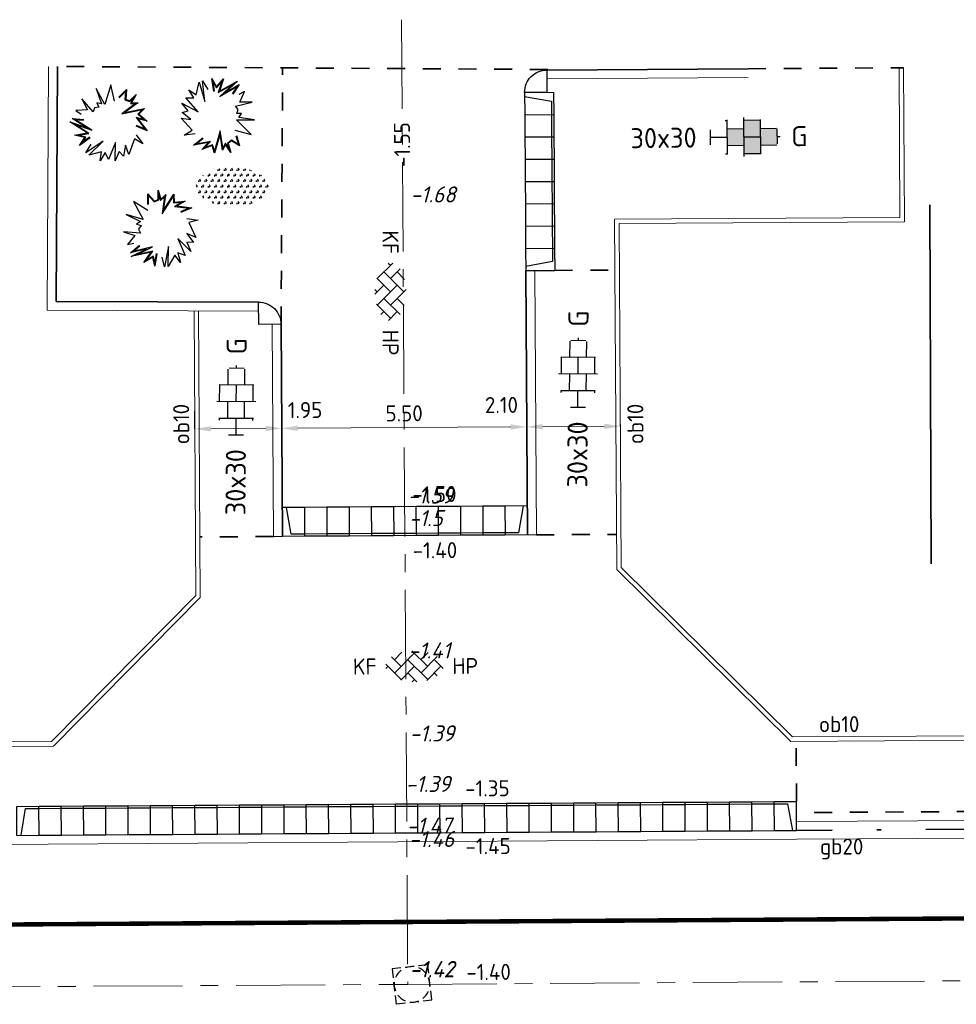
# Model space of a CAD drawing. Header units: metres. Extents: x 97990 to 98409, y 436026 to 436301.
# Tile 37 of 55: x 98219 to 98240, y 436278 to 436300. Entities that reach past the tile are written whole.
import ezdxf
from ezdxf.enums import TextEntityAlignment as Align

# ---------------------------------------------------------------- set-up
doc = ezdxf.new("R2010")
doc.units = ezdxf.units.M
for name, pattern in [('AM-AS-SO', [16, 10, -2, 2, -2]), ('VH-GELEIDEBAND-SO', [6, 2, -2, 0, -2]), ('VW-11_STREEP', [2, 1, -1]), ('ZZ-HIDDEN-SO', [4, 2, -2])]:
    doc.linetypes.add(name, pattern=pattern)
for name, color, linetype, lineweight in [('B-WE-VH-NAP-T18-200', 252, 'Continuous', 18), ('N-WA-GK-BESCHOEIING_HOUT-G', 130, 'GK-BESCHOEIING-SO', 35), ('N-WE-AM-AS_WEG-G', 10, 'AM-AS-SO', 18), ('N-WE-GR-BEPLANTING-S-200', 90, 'Continuous', 25), ('N-WE-GR-HEESTER-S', 90, 'Continuous', 25), ('N-WE-RI-OVERIG_RIOOLPUT-OPHOOGTEBRENGEN-S-200', 1, 'Continuous', 25), ('N-WE-VH-FUNDERING_ZANDCEMENTSTABILISATIE-G', 7, 'ZZ-HIDDEN-SO', 35), ('N-WE-VH-KANTOPSLUITING-T18-200', 1, 'Continuous', 18), ('N-WE-VH-KANTOPSLUITING_ACHTERKANTBAND-G', 1, 'Continuous', 18), ('N-WE-VH-KANTOPSLUITING_ELEMENT_HOEKBLOK-S', 40, 'Continuous', 25), ('N-WE-VH-KANTOPSLUITING_ELEMENT_INRIT-S', 40, 'Continuous', 25), ('N-WE-VH-KANTOPSLUITING_GELEIDEBAND-G', 20, 'VH-GELEIDEBAND-SO', 35), ('N-WE-VH-KANTOPSLUITING_OPSLUITBAND_100X200-G', 1, 'Continuous', 18), ('N-WE-VH-KANTOPSLUITING_TROTTOIRBAND_180X200-G', 2, 'Continuous', 35), ('N-WE-VH-KANTVERHARDING_ROLLAAG-G', 60, 'Continuous', 18), ('N-WE-VH-M-200', 7, 'Continuous', 18), ('N-WE-VH-MATERIAALGRENS-G', 7, 'ZZ-HIDDEN-SO', 35), ('N-WE-VH-NAP-T18-200', 4, 'Continuous', 18), ('N-WE-VH-OPENVERHARDING_BETONSTRAATSTEEN-S-200', 90, 'Continuous', 25), ('N-WE-VH-OPENVERHARDING_TEGEL-S-250', 90, 'Continuous', 25), ('N-WE-VW-MARKERING_LANGS_STREEP_11_010-G', 7, 'VW-11_STREEP', 13)]:
    doc.layers.add(name, color=color, linetype=linetype, lineweight=lineweight)
doc.styles.add('NLCS-ISO', font='NLCS-ISO.ttf')
doc.styles.add('NLCS-ISO-M200-T18', font='NLCS-ISO.ttf', dxfattribs={"height": 0.36})
doc.styles.add('NLCS-ISO-M200-T18_CURSIEF', font='NLCS-ISO.ttf', dxfattribs={"oblique": 15, "height": 0.36})
doc.linetypes.add('GK-BESCHOEIING-SO', pattern='A,18,-3,[1,NLCS.SHX,S=0.6,R=0,X=0,Y=0],-3', length=24)
doc.dimstyles.new('NLCS-M200-T18-PIJL_L2_H0', dxfattribs={"dimscale": 0.2, "dimtxt": 2.5, "dimasz": 1.8, "dimexe": 2, "dimexo": 2, "dimgap": 0.7, "dimtad": 1, "dimzin": 0, "dimdsep": 46, "dimtxsty": 'NLCS-ISO-M200-T18', "dimcen": 0, "dimdle": 2, "dimclrd": 256, "dimclre": 256, "dimclrt": 1, "dimadec": 0, "dimazin": 0, "dimtfac": 1, "dimtdec": 3, "dimtofl": 0, "dimtmove": 0, "dimatfit": 3, "dimfxl": 2, "dimfxlon": 1, "dimtfillclr": 256, "dimtolj": 1, "dimtzin": 0, "dimlwd": -1, "dimlwe": -1, "dimarcsym": 0})

# ---------------------------------------------------------------- blocks, each defined once
blk = doc.blocks.new('N-SVH-INRITELEMENT_180 200_200X650X500_MIDDEN')
for p, q in [((0, 0), (0, 0.6500000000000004)), ((0, 0.6500000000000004), (0.5, 0.6500000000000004)), ((0, 0.6000000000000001), (0.5, 0.6000000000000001)), ((0.5, 0), (0.5, 0.6500000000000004)), ((0, 0), (0.5, 0))]:
    blk.add_line(p, q)
blk = doc.blocks.new('N-SVH-INRITELEMENT_180 200_200X650X500_RECHTS')
for p, q in [((0, 0), (0, 0.65)), ((0, 0.65), (0.5, 0.65)), ((0, 0.6), (0.3, 0.6)), ((0.3, 0.6000000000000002), (0.405263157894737, 0)), ((0.5, 0), (0.5, 0.65)), ((0, 0), (0.5, 0))]:
    blk.add_line(p, q)
blk = doc.blocks.new('N-SVH-INRITELEMENT_180 200_200X650X500_LINKS')
for p, q in [((0, 0), (0, 0.6499999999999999)), ((0, 0.6499999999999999), (0.5, 0.6499999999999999)), ((0.09473684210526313, 0), (0.2, 0.6)), ((0.2, 0.6), (0.5, 0.6)), ((0.5, 0), (0.5, 0.6499999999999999)), ((0, 0), (0.5, 0))]:
    blk.add_line(p, q)
blk = doc.blocks.new('SVH-KANTOPSLUITING_HOEKBLOK_180 200_R50')
at = {"flags": 128}
blk.add_lwpolyline([(0, 0), (0.5, 5.820766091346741e-11), (0.5, -0.5, -0.4142135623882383)], format="xyb", close=True, dxfattribs=at)
blk = doc.blocks.new('SVH-BSS_KEIFORMAAT_KEPER_KL-SO')
for p, q in [((-2.227386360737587, 0.7424621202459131), (-1.387291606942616, 1.582556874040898)), ((-2.227386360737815, -0.7424621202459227), (-2.461364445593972e-13, 1.484924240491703)), ((-0.2594888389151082, 1.744413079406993), (1.484924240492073, -2.322309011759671e-13)), ((0.742462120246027, 0.7424621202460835), (1.540824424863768, 1.540824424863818)), ((-3.217335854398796, 0.2474873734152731), (-1.484924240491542, -1.484924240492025)), ((-3.217335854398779, -0.2474873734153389), (-2.969848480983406, 3.774758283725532e-14)), ((-2.561802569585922, 1.07687832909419), (-1.484924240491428, -2.748912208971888e-13)), ((-1.540824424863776, -1.540824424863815), (2.086109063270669e-13, 2.082778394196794e-13)), ((-0.7424621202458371, 0.7424621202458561), (1.484924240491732, -1.48492424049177)), ((0.7424621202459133, -0.7424621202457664), (2.561802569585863, 1.07687832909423)), ((1.387291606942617, -1.582556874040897), (2.969848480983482, 9.325873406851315e-15)), ((2.227386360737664, 0.7424621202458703), (3.217335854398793, -0.2474873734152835)), ((-0.7424621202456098, -0.7424621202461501), (0.2594888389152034, -1.744413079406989)), ((2.227386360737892, -0.7424621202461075), (2.561802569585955, -1.076878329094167)), ((-0.259488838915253, -1.744413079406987), (9.492406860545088e-14, -1.484924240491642))]:
    blk.add_line(p, q)
at = {"style": 'NLCS-ISO'}
blk.add_attdef('FORMAAT', text='', height=1.8, dxfattribs=at).set_placement((-4.25, 3.445092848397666e-16), align=Align.MIDDLE_RIGHT)
blk.add_attdef('KLEUR', text='', height=1.8, dxfattribs=at).set_placement((4.25, 0), align=Align.MIDDLE_LEFT)
at = {"style": 'NLCS-ISO', "flags": 1}
blk.add_attdef('FUNCTIE', text='', height=1.8, dxfattribs=at).set_placement((-7.804418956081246e-16, -2.75), align=Align.TOP_CENTER)
blk = doc.blocks.new('SVH-TEGEL_300X300_DIK_HALFST_KL-SO')
h = blk.add_hatch(color=254)
h.dxf.hatch_style = 1
h.paths.add_polyline_path([(1.110223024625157e-15, 0.7500000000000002), (-1.499999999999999, 0.7500000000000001), (-1.499999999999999, -0.75), (1.221245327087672e-15, -0.7500000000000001)])
h.paths.add_polyline_path([(1.500000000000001, 1.5), (1.221245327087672e-15, 1.5), (1.221245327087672e-15, 0), (1.500000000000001, 0)])
h.paths.add_polyline_path([(1.500000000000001, 0), (1.221245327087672e-15, 0), (1.221245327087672e-15, -0.7500000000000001), (1.221245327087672e-15, -1.5), (1.500000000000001, -1.5)])
h.paths.add_polyline_path([(3.000000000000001, 0.6651924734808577), (2.921574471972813, 0.7500000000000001), (1.500000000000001, 0.75), (1.500000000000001, 0), (1.500000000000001, -0.7500000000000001), (2.921574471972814, -0.7500000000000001), (3.000000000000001, -0.6651924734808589)])
for p, q in [((-1.674005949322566, 1.5), (-1.499999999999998, 1.5)), ((-1.499999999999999, -1.552460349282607), (-1.499999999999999, 1.552460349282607)), ((1.110223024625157e-15, -1.75), (1.110223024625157e-15, 1.75)), ((2.220446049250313e-15, 1.5), (1.500000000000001, 1.5)), ((1.500000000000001, -1.552460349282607), (1.500000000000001, 1.552460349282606)), ((-2.999999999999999, -0.6730769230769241), (-2.999999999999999, 0.6730769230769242)), ((-2.999999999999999, 0), (-1.499999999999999, 0)), ((-1.499999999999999, 0.7500000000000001), (1.110223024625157e-15, 0.7500000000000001)), ((0, 0), (1.500000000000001, 0)), ((1.500000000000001, 0.7500000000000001), (2.936400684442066, 0.7500000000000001)), ((3, -0.6730769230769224), (3, 0.6730769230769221)), ((3, 0), (3.25, 0)), ((-1.5, -0.7500000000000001), (0, -0.7500000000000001)), ((1.499999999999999, -0.7500000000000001), (2.936400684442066, -0.7500000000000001)), ((-1.674005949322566, -1.5), (-1.499999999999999, -1.5)), ((1.110223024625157e-15, -1.5), (1.500000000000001, -1.5))]:
    blk.add_line(p, q)
at = {"style": 'NLCS-ISO'}
blk.add_attdef('FORMAAT', text='', height=1.8, dxfattribs=at).set_placement((-4.25, 3.214697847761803e-16), align=Align.MIDDLE_RIGHT)
blk.add_attdef('KLEUR', text='', height=1.8, dxfattribs=at).set_placement((4.25, -4.133182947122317e-16), align=Align.MIDDLE_LEFT)
at = {"style": 'NLCS-ISO', "flags": 1}
blk.add_attdef('FUNCTIE', text='', height=1.8, dxfattribs=at).set_placement((-4.890083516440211e-16, -2.75), align=Align.TOP_CENTER)
blk = doc.blocks.new('SVH-TEGEL_300X300_DUN_HALFST_KL-SO')
for p, q in [((-1.674005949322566, 1.5), (-1.499999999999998, 1.5)), ((-1.499999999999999, -1.552460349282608), (-1.499999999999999, 1.552460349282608)), ((1.110223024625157e-15, -1.75), (1.110223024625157e-15, 1.75)), ((2.220446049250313e-15, 1.5), (1.500000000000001, 1.5)), ((1.500000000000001, -1.552460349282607), (1.500000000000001, 1.552460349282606)), ((-2.999999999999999, -0.6730769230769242), (-2.999999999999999, 0.6730769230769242)), ((-2.999999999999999, 0), (-1.499999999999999, 0)), ((-1.499999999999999, 0.7500000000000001), (1.110223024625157e-15, 0.7500000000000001)), ((0, 0), (1.500000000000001, 0)), ((1.500000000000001, 0.7500000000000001), (2.936400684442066, 0.7500000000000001)), ((3, -0.6730769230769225), (3, 0.6730769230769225)), ((3, 0), (3.25, 0)), ((-1.5, -0.7500000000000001), (0, -0.7500000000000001)), ((1.499999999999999, -0.7500000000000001), (2.936400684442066, -0.7500000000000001)), ((-1.674005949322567, -1.5), (-1.499999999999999, -1.5)), ((1.110223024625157e-15, -1.5), (1.500000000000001, -1.5))]:
    blk.add_line(p, q)
at = {"style": 'NLCS-ISO'}
blk.add_attdef('FORMAAT', text='', height=1.8, dxfattribs=at).set_placement((-4.25, 3.214697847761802e-16), align=Align.MIDDLE_RIGHT)
blk.add_attdef('KLEUR', text='', height=1.8, dxfattribs=at).set_placement((4.25, -4.133182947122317e-16), align=Align.MIDDLE_LEFT)
at = {"style": 'NLCS-ISO', "flags": 1}
blk.add_attdef('FUNCTIE', text='', height=1.8, dxfattribs=at).set_placement((-4.89008351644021e-16, -2.75), align=Align.TOP_CENTER)
blk = doc.blocks.new('SGR-HEESTER_06')
at = {"flags": 128}
for points in [[(-0.2472573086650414, 0.5341386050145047), (-0.2472573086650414, 0.776141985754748), (-0.1044639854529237, 0.6148073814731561), (-0.1044639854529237, 0.6148073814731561), (-0.01754959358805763, 0.6520368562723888), (-0.01754959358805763, 0.856810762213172), (0.04453750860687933, 0.6520368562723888), (0.150076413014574, 0.757527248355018), (0.1314519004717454, 0.6520368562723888), (0.09420287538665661, 0.3914187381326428), (0.3363323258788, 0.7699380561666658), (0.3425404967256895, 0.5899857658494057), (0.5846699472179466, 0.6086005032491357), (0.3984140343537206, 0.5031130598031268), (0.7398796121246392, 0.4596767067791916), (0.4915419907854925, 0.3603931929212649)], [(-0.2319376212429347, 0.5341386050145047), (-0.2319376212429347, 0.7357183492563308), (-0.1086026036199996, 0.5963686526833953), (-0.002229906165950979, 0.6419330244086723), (-0.002229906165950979, 0.7534854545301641), (0.03729225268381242, 0.6231345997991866), (0.1265426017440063, 0.7123439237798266), (0.1163218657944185, 0.6544530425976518), (0.06904243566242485, 0.3236557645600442), (0.322718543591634, 0.7202258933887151), (0.3277809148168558, 0.5734861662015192), (0.5173105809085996, 0.5880570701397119), (0.3507627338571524, 0.4937314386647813), (0.6792688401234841, 0.4519436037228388), (0.4858549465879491, 0.3746181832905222)], [(-0.2472573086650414, 0.4038295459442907), (-0.5700983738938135, 0.6023965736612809), (-0.3528016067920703, 0.1990556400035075), (-0.7377243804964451, 0.3107499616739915), (-0.4148887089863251, 0.1556192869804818), (-0.5018031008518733, 0.09356819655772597), (-0.4024669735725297, 0.06254265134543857), (-0.4583459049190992, -0.01812612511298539), (-0.4148887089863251, -0.1049988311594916), (-0.7998060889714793, -0.08017721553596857), (-0.5390521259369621, -0.1608459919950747), (-0.7066835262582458, -0.3594130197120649), (-0.5638902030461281, -0.3345914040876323)], [(0.6281271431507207, 0.2238772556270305), (0.8764647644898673, 0.1866477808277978), (0.6715843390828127, 0.1308006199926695), (0.8267940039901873, -0.2042823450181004), (0.6281271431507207, -0.1112027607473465), (0.7709204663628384, -0.3159766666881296), (0.6281271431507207, -0.3097697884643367), (0.7150415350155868, -0.5207476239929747), (0.4232467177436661, -0.2291039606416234), (0.5908781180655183, -0.607620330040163), (0.4232467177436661, -0.5517761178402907), (0.4791256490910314, -0.7627510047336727), (0.3549568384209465, -0.6014164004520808), (0.2059553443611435, -0.8558305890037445), (0.2121635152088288, -0.4028493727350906), (0.1252437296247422, -0.8620345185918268), (0.06937019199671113, -0.6448527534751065)], [(-0.04859044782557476, -0.5641839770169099), (-0.09204764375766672, -0.849626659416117), (-0.1355102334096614, -0.6448527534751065), (-0.3403852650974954, -0.7689578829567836), (-0.1727592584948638, -0.5331584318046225), (-0.6259719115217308, -0.6324419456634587), (-0.2720953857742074, -0.4586965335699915), (-0.6383882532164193, -0.5455692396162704), (-0.439721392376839, -0.3780277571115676)], [(-0.0637356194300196, -0.5618782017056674), (-0.0945297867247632, -0.764145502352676), (-0.1250019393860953, -0.6205760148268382), (-0.2850105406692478, -0.7175028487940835), (-0.1372907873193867, -0.5097055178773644), (-0.5055299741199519, -0.590374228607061), (-0.1428207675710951, -0.4122921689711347), (-0.5793531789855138, -0.5158234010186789), (-0.4298450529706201, -0.3897388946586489)]]:
    blk.add_lwpolyline(points, dxfattribs=at)
blk = doc.blocks.new('*D225')
at = {"layer": 'Defpoints', "color": 0, "ltscale": 0.2, "transparency": 16777216}
for p in [(98225.03801944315, 436293.1479967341), (98230.53791014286, 436293.1826708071), (98230.55263939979, 436290.8463631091)]:
    blk.add_point(p, dxfattribs=at)
at = {"layer": 'N-WE-VH-M-200', "ltscale": 0.2, "transparency": 16777216}
for p, q in [((98225.05022694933, 436291.2116810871), (98225.05527045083, 436290.4116969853)), ((98230.55011764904, 436291.2463551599), (98230.55516115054, 436290.4463710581)), ((98225.41274154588, 436290.8139586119), (98230.19264655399, 436290.8440935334))]:
    blk.add_line(p, q, dxfattribs=at)
for points in [[(98225.41236328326, 436290.8739574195), (98225.4131198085, 436290.7539598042), (98225.05274870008, 436290.8116890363)], [(98230.19226829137, 436290.904092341), (98230.1930248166, 436290.7840947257), (98230.55263939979, 436290.8463631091)]]:
    blk.add_solid(points, dxfattribs=at)
at = {"layer": 'N-WE-VH-M-200', "color": 1, "ltscale": 0.2, "transparency": 16777216, "insert": (98227.80067664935, 436291.1490197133), "char_height": 0.36, "attachment_point": 5, "rotation": 0.3612165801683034, "style": 'NLCS-ISO-M200-T18'}
blk.add_mtext('\\A1;5.50', dxfattribs=at)
blk = doc.blocks.new('*D226')
at = {"layer": 'Defpoints', "color": 0, "ltscale": 0.2, "transparency": 16777216}
for p in [(98232.63048757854, 436294.3666339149), (98230.53791014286, 436293.1826708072), (98232.65259766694, 436290.8596023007)]:
    blk.add_point(p, dxfattribs=at)
at = {"layer": 'N-WE-VH-M-200', "ltscale": 0.2, "transparency": 16777216}
for p, q in [((98232.65007591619, 436291.2595943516), (98232.65511941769, 436290.4596102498)), ((98230.55011764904, 436291.2463551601), (98230.55516115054, 436290.4463710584)), ((98230.9126322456, 436290.848632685), (98232.29260482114, 436290.8573327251))]:
    blk.add_line(p, q, dxfattribs=at)
for points in [[(98230.91225398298, 436290.9086314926), (98230.91301050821, 436290.7886338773), (98230.55263939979, 436290.8463631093)], [(98232.29222655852, 436290.9173315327), (98232.29298308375, 436290.7973339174), (98232.65259766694, 436290.8596023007)]]:
    blk.add_solid(points, dxfattribs=at)
at = {"layer": 'N-WE-VH-M-200', "color": 1, "ltscale": 0.2, "transparency": 16777216, "insert": (98229.98489031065, 436291.3368763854), "char_height": 0.36, "attachment_point": 5, "rotation": 0.3612165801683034, "style": 'NLCS-ISO-M200-T18'}
blk.add_mtext('\\A1;2.10', dxfattribs=at)
blk = doc.blocks.new('*D227')
at = {"layer": 'Defpoints', "color": 0, "ltscale": 0.2, "transparency": 16777216}
for p in [(98223.08607447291, 436293.4503548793), (98225.03801944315, 436293.1479967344), (98225.05274870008, 436290.8116890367)]:
    blk.add_point(p, dxfattribs=at)
at = {"layer": 'N-WE-VH-M-200', "ltscale": 0.2, "transparency": 16777216}
for p, q in [((98223.10026570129, 436291.1993875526), (98223.10530920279, 436290.3994034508)), ((98225.05022694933, 436291.2116810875), (98225.05527045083, 436290.4116969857)), ((98223.46278029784, 436290.8016650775), (98224.69275585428, 436290.809419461))]:
    blk.add_line(p, q, dxfattribs=at)
for points in [[(98223.46240203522, 436290.8616638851), (98223.46315856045, 436290.7416662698), (98223.10278745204, 436290.7993955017)], [(98224.69237759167, 436290.8694182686), (98224.6931341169, 436290.7494206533), (98225.05274870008, 436290.8116890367)]]:
    blk.add_solid(points, dxfattribs=at)
at = {"layer": 'N-WE-VH-M-200', "color": 1, "ltscale": 0.2, "transparency": 16777216, "insert": (98225.57728479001, 436291.2238002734), "char_height": 0.36, "attachment_point": 5, "rotation": 0.3612165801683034, "style": 'NLCS-ISO-M200-T18'}
blk.add_mtext('\\A1;1.95', dxfattribs=at)
blk = doc.blocks.new('SGR-BEPLANTING_SOORT_01_KL-SO')
h = blk.add_hatch()
h.set_pattern_fill('AGR-BEPLANTING_SOORT_01', color=256, scale=0.1, pattern_type=2)
h.set_pattern_definition([(59.99999999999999, (0, 0), (-0.2886752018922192, 0.4999998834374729), [0.144338, -0.4330130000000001]), (120, (0, 0), (-0.5773502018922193, -1.165625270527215e-07), [0.144338, -0.433013]), (270, (0, 0), (0.288675, -0.5000000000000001), [0.125, -0.875])])
edge = h.paths.add_edge_path()
edge.add_ellipse((0, 0), major_axis=(3.25, -8.51819583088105e-16), ratio=0.5384615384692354, start_angle=0, end_angle=359.9999999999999)
at = {"style": 'NLCS-ISO'}
blk.add_attdef('TYPE', text='', height=1.8, dxfattribs=at).set_placement((4.25, -1.446759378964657e-15), align=Align.MIDDLE_LEFT)
blk = doc.blocks.new('SRI-PUT_OPHOOGTEBRENGEN-SO')
for p, q in [((-0.5, 2), (0.5, 2)), ((-2, -0.4999999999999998), (-2, 0.5)), ((2, -0.4999999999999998), (2, 0.5000000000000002)), ((-0.5, -2), (0.5, -2))]:
    blk.add_line(p, q)
for points in [[(-1, 2), (-2, 2), (-2, 0.9999999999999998)], [(1, 2), (2, 2), (2, 0.9999999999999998)], [(-1, -2), (-2, -2), (-2, -0.9999999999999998)], [(1, -2), (2, -2), (2, -0.9999999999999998)]]:
    blk.add_lwpolyline(points)
for start, end in [(120, 150), (75.52248781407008, 104.4775121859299), (30, 59.99999999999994), (165.5224878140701, 194.4775121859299), (345.5224878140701, 14.47751218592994), (209.9999999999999, 239.9999999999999), (300.0000000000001, 330.0000000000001), (255.52248781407, 284.4775121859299)]:
    blk.add_arc((0, 0), 2, start, end)

msp = doc.modelspace()

# ---------------------------------------------------------------- linework, layer by layer
at = {"layer": 'N-WA-GK-BESCHOEIING_HOUT-G', "ltscale": 0.1}
msp.add_lwpolyline([(98239.602, 436295.833), (98239.63, 436287.771)], dxfattribs=at)
at = {"layer": 'N-WE-AM-AS_WEG-G', "ltscale": 0.2}
for p, q in [((98227.74496679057, 436299.9859039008), (98227.88148239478, 436278.3322347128)), ((98227.88148239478, 436278.3322347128), (98266.61118101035, 436278.5764061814)), ((98198.43147812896, 436278.1465670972), (98227.88148239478, 436278.3322347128))]:
    msp.add_line(p, q, dxfattribs=at)
at = {"layer": 'N-WE-VH-FUNDERING_ZANDCEMENTSTABILISATIE-G', "ltscale": 0.2}
msp.add_line((98255.00450349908, 436282.303403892), (98236.6073528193, 436282.1873224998), dxfattribs=at)
at = {"layer": 'N-WE-VH-KANTOPSLUITING_ACHTERKANTBAND-G', "ltscale": 0.5}
for p, q in [((98219.78785273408, 436293.4628671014), (98219.82173929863, 436298.938750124)), ((98239.00708324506, 436298.9069246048), (98239.02888149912, 436295.4493551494)), ((98235.522, 436298.6849489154), (98231.00341055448, 436298.6564614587)), ((98239.02888149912, 436295.4493551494), (98232.62391613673, 436295.4089750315)), ((98232.62391613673, 436295.4089750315), (98232.67260483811, 436287.6861287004)), ((98230.73052533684, 436294.3546555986), (98230.76792656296, 436288.4221925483)), ((98219.78785273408, 436293.4628671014), (98224.53916745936, 436293.4448423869)), ((98223.08607447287, 436293.4503548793), (98223.12637750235, 436287.0576170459)), ((98224.8380234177, 436293.1467358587), (98224.86804381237, 436288.3849967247)), ((98225.06803983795, 436288.3862576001), (98224.86804381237, 436288.3849967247)), ((98230.56793053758, 436288.4209316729), (98230.76792656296, 436288.4221925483)), ((98232.6726048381, 436287.6861287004), (98236.52017168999, 436283.8866057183)), ((98223.12637750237, 436287.0576170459), (98219.89118020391, 436283.7811540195)), ((98236.52017168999, 436283.8866057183), (98304.55421243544, 436284.3157274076)), ((98219.8911802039, 436283.7811540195), (98005.00621327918, 436282.4271907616)), ((98255.00576542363, 436282.1034078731), (98236.60861474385, 436281.987326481))]:
    msp.add_line(p, q, dxfattribs=at)
at = {"layer": 'N-WE-VH-KANTOPSLUITING_GELEIDEBAND-G', "ltscale": 0.5}
msp.add_line((98256.00700630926, 436281.9096197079), (98236.60987561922, 436281.7873304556), dxfattribs=at)
at = {"layer": 'N-WE-VH-KANTOPSLUITING_OPSLUITBAND_100X200-G', "ltscale": 0.5}
for p, q in [((98238.9070852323, 436298.9062941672), (98238.92825304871, 436295.5487227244)), ((98238.92825304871, 436295.5487227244), (98232.52328768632, 436295.5083426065)), ((98232.52328768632, 436295.5083426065), (98232.57286795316, 436287.6440790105)), ((98223.18607885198, 436293.4499755), (98223.22663663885, 436287.0168288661)), ((98232.57286795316, 436287.6440790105), (98236.47938171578, 436283.7863451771)), ((98223.22663663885, 436287.0168288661), (98219.93323294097, 436283.6814170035)), ((98236.47938171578, 436283.7863451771), (98304.55484287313, 436284.2157293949)), ((98219.93323294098, 436283.6814170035), (98004.96950198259, 436282.3269574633))]:
    msp.add_line(p, q, dxfattribs=at)
at = {"layer": 'N-WE-VH-KANTOPSLUITING_TROTTOIRBAND_180X200-G', "ltscale": 0.5}
for p, q in [((98219.98908951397, 436293.6621051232), (98220.02173531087, 436298.9374868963)), ((98235.52169839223, 436298.8849509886), (98231.00214967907, 436298.8564574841)), ((98230.53052931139, 436294.3533947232), (98230.56793053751, 436288.4209316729)), ((98219.98908951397, 436293.6621051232), (98224.53992617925, 436293.6448409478)), ((98225.03801944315, 436293.1479967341), (98225.06803983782, 436288.3862576))]:
    msp.add_line(p, q, dxfattribs=at)
at = {"layer": 'N-WE-VH-KANTVERHARDING_ROLLAAG-G', "ltscale": 0.5}
for p, q in [((98236.6111364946, 436281.5873344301), (98211.58004981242, 436281.4287409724)), ((98256.00826718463, 436281.7096236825), (98236.6111364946, 436281.5873344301))]:
    msp.add_line(p, q, dxfattribs=at)
at = {"layer": 'N-WE-VH-MATERIAALGRENS-G', "ltscale": 0.2}
for p, q in [((98231.02299999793, 436298.868), (98219.82173929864, 436298.938750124)), ((98235.52169839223, 436298.8849509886), (98239.00708324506, 436298.9069246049)), ((98231.18051639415, 436294.3574925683), (98232.53048956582, 436294.3660034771)), ((98224.86804381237, 436288.3849967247), (98223.21807660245, 436288.3745945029)), ((98230.76792656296, 436288.4221925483), (98232.56789079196, 436288.4335404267)), ((98236.60577777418, 436282.4373175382), (98236.59722271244, 436283.78709207))]:
    msp.add_line(p, q, dxfattribs=at)
msp.add_lwpolyline([(98225.03801944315, 436293.1479967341), (98225.07438581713, 436298.9055730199)], dxfattribs=at)
at = {"layer": 'N-WE-VW-MARKERING_LANGS_STREEP_11_010-G', "const_width": 0.1}
msp.add_lwpolyline([(98255.01982178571, 436279.9033562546), (98211.59146060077, 436279.6295620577)], dxfattribs=at)

# ---------------------------------------------------------------- block references
at = {"layer": 'N-WE-GR-BEPLANTING-S-200', "xscale": 0.25, "yscale": 0.25, "zscale": 0.25}
msp.add_blockref('SGR-BEPLANTING_SOORT_01_KL-SO', (98223.94818283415, 436296.2303649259), dxfattribs=at)
at = {"layer": 'N-WE-GR-HEESTER-S'}
for p, rotation in [((98221.18808277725, 436297.6946450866), 314.5684722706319), ((98223.64695121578, 436297.8229382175), 196.8328182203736)]:
    msp.add_blockref('SGR-HEESTER_06', p, dxfattribs=dict(at, rotation=rotation))
msp.add_blockref('SGR-HEESTER_06', (98222.29988174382, 436295.3008230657), dxfattribs=at)
at = {"layer": 'N-WE-RI-OVERIG_RIOOLPUT-OPHOOGTEBRENGEN-S-200', "xscale": 0.2, "yscale": 0.2, "zscale": 0.2, "rotation": 7.385579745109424}
msp.add_blockref('SRI-PUT_OPHOOGTEBRENGEN-SO', (98227.97728975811, 436278.3321951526), dxfattribs=at)
at = {"layer": 'N-WE-VH-KANTOPSLUITING_ELEMENT_HOEKBLOK-S'}
for p, rotation in [((98231.00214967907, 436298.8564574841), 270.3612165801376), ((98225.03801944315, 436293.1479967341), 180.361216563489)]:
    msp.add_blockref('SVH-KANTOPSLUITING_HOEKBLOK_180 200_R50', p, dxfattribs=dict(at, rotation=rotation))
at = {"layer": 'N-WE-VH-KANTOPSLUITING_ELEMENT_INRIT-S'}
for name, p, rotation in [('N-SVH-INRITELEMENT_180 200_200X650X500_LINKS', (98230.5053118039, 436298.353315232), 270.361216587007), ('N-SVH-INRITELEMENT_180 200_200X650X500_MIDDEN', (98230.50846399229, 436297.8533251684), 270.361216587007), ('N-SVH-INRITELEMENT_180 200_200X650X500_MIDDEN', (98230.51161618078, 436297.3533351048), 270.361216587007), ('N-SVH-INRITELEMENT_180 200_200X650X500_MIDDEN', (98230.51476836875, 436296.8533450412), 270.361216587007), ('N-SVH-INRITELEMENT_180 200_200X650X500_MIDDEN', (98230.51792055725, 436296.3533549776), 270.361216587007), ('N-SVH-INRITELEMENT_180 200_200X650X500_MIDDEN', (98230.52107274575, 436295.853364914), 270.361216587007), ('N-SVH-INRITELEMENT_180 200_200X650X500_MIDDEN', (98230.52422493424, 436295.3533748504), 270.361216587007), ('N-SVH-INRITELEMENT_180 200_200X650X500_RECHTS', (98230.52737712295, 436294.8533847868), 270.361216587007), ('N-SVH-INRITELEMENT_180 200_200X650X500_RECHTS', (98225.56393205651, 436289.0393968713), 180.361216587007), ('N-SVH-INRITELEMENT_180 200_200X650X500_MIDDEN', (98226.06392212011, 436289.0425490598), 180.361216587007), ('N-SVH-INRITELEMENT_180 200_200X650X500_MIDDEN', (98226.56391218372, 436289.0457012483), 180.361216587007), ('N-SVH-INRITELEMENT_180 200_200X650X500_MIDDEN', (98227.06390224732, 436289.0488534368), 180.361216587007), ('N-SVH-INRITELEMENT_180 200_200X650X500_MIDDEN', (98227.56389231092, 436289.0520056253), 180.361216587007), ('N-SVH-INRITELEMENT_180 200_200X650X500_MIDDEN', (98228.06388237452, 436289.0551578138), 180.361216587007), ('N-SVH-INRITELEMENT_180 200_200X650X500_MIDDEN', (98228.56387243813, 436289.0583100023), 180.361216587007), ('N-SVH-INRITELEMENT_180 200_200X650X500_MIDDEN', (98229.06386250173, 436289.0614621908), 180.361216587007), ('N-SVH-INRITELEMENT_180 200_200X650X500_MIDDEN', (98229.56385256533, 436289.0646143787), 180.361216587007), ('N-SVH-INRITELEMENT_180 200_200X650X500_MIDDEN', (98230.06384262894, 436289.0677665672), 180.361216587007), ('N-SVH-INRITELEMENT_180 200_200X650X500_LINKS', (98230.56383269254, 436289.0709187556), 180.361216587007), ('N-SVH-INRITELEMENT_180 200_200X650X500_MIDDEN', (98231.6099749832, 436281.7558085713), 0.3612165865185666), ('N-SVH-INRITELEMENT_180 200_200X650X500_MIDDEN', (98232.10996504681, 436281.7589607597), 0.3612165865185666), ('N-SVH-INRITELEMENT_180 200_200X650X500_MIDDEN', (98232.60995511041, 436281.7621129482), 0.3612165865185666), ('N-SVH-INRITELEMENT_180 200_200X650X500_MIDDEN', (98233.10994517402, 436281.7652651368), 0.3612165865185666), ('N-SVH-INRITELEMENT_180 200_200X650X500_MIDDEN', (98233.6099352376, 436281.7684173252), 0.3612165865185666), ('N-SVH-INRITELEMENT_180 200_200X650X500_MIDDEN', (98234.10992530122, 436281.7715695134), 0.3612165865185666), ('N-SVH-INRITELEMENT_180 200_200X650X500_MIDDEN', (98234.60991536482, 436281.7747217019), 0.3612165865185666), ('N-SVH-INRITELEMENT_180 200_200X650X500_MIDDEN', (98235.10990542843, 436281.7778738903), 0.3612165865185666), ('N-SVH-INRITELEMENT_180 200_200X650X500_MIDDEN', (98235.60989549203, 436281.7810260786), 0.3612165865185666), ('N-SVH-INRITELEMENT_180 200_200X650X500_RECHTS', (98236.10988555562, 436281.7841782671), 0.3612165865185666), ('N-SVH-INRITELEMENT_180 200_200X650X500_LINKS', (98219.11022339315, 436281.6770038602), 0.3612165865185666), ('N-SVH-INRITELEMENT_180 200_200X650X500_MIDDEN', (98219.61021345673, 436281.6801560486), 0.3612165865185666), ('N-SVH-INRITELEMENT_180 200_200X650X500_MIDDEN', (98220.11020352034, 436281.6833082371), 0.3612165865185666), ('N-SVH-INRITELEMENT_180 200_200X650X500_MIDDEN', (98220.61019358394, 436281.6864604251), 0.3612165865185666), ('N-SVH-INRITELEMENT_180 200_200X650X500_MIDDEN', (98221.11018364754, 436281.6896126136), 0.3612165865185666), ('N-SVH-INRITELEMENT_180 200_200X650X500_MIDDEN', (98221.61017371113, 436281.6927648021), 0.3612165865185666), ('N-SVH-INRITELEMENT_180 200_200X650X500_MIDDEN', (98222.11016377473, 436281.6959169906), 0.3612165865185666), ('N-SVH-INRITELEMENT_180 200_200X650X500_MIDDEN', (98222.61015383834, 436281.6990691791), 0.3612165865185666), ('N-SVH-INRITELEMENT_180 200_200X650X500_MIDDEN', (98223.11014390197, 436281.7022213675), 0.3612165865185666), ('N-SVH-INRITELEMENT_180 200_200X650X500_MIDDEN', (98223.61013396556, 436281.7053735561), 0.3612165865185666), ('N-SVH-INRITELEMENT_180 200_200X650X500_MIDDEN', (98224.11012402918, 436281.7085257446), 0.3612165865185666), ('N-SVH-INRITELEMENT_180 200_200X650X500_MIDDEN', (98224.61011409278, 436281.7116779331), 0.3612165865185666), ('N-SVH-INRITELEMENT_180 200_200X650X500_MIDDEN', (98225.11010415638, 436281.7148301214), 0.3612165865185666), ('N-SVH-INRITELEMENT_180 200_200X650X500_MIDDEN', (98225.61009421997, 436281.7179823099), 0.3612165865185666), ('N-SVH-INRITELEMENT_180 200_200X650X500_MIDDEN', (98226.11008428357, 436281.7211344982), 0.3612165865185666), ('N-SVH-INRITELEMENT_180 200_200X650X500_MIDDEN', (98226.61007434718, 436281.7242866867), 0.3612165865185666), ('N-SVH-INRITELEMENT_180 200_200X650X500_MIDDEN', (98227.11006441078, 436281.7274388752), 0.3612165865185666), ('N-SVH-INRITELEMENT_180 200_200X650X500_MIDDEN', (98227.61005447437, 436281.7305910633), 0.3612165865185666), ('N-SVH-INRITELEMENT_180 200_200X650X500_MIDDEN', (98228.11004453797, 436281.7337432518), 0.3612165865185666), ('N-SVH-INRITELEMENT_180 200_200X650X500_MIDDEN', (98228.61003460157, 436281.7368954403), 0.3612165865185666), ('N-SVH-INRITELEMENT_180 200_200X650X500_MIDDEN', (98229.11002466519, 436281.7400476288), 0.3612165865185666), ('N-SVH-INRITELEMENT_180 200_200X650X500_MIDDEN', (98229.61001472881, 436281.7431998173), 0.3612165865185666), ('N-SVH-INRITELEMENT_180 200_200X650X500_MIDDEN', (98230.11000479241, 436281.7463520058), 0.3612165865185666), ('N-SVH-INRITELEMENT_180 200_200X650X500_MIDDEN', (98230.60999485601, 436281.7495041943), 0.3612165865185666), ('N-SVH-INRITELEMENT_180 200_200X650X500_MIDDEN', (98231.10998491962, 436281.7526563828), 0.3612165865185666)]:
    msp.add_blockref(name, p, dxfattribs=dict(at, rotation=rotation))
at = {"layer": 'N-WE-VH-OPENVERHARDING_BETONSTRAATSTEEN-S-200', "xscale": 0.2, "yscale": 0.2, "zscale": 0.2}
for p, rotation in [((98227.49547114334, 436293.8782931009), 270.0649666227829), ((98228.0308673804, 436285.4714438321), 0.2816094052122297)]:
    msp.add_blockref('SVH-BSS_KEIFORMAAT_KEPER_KL-SO', p, dxfattribs=dict(at, rotation=rotation)).add_auto_attribs({'FORMAAT': 'KF', 'KLEUR': 'HP'})
at = {"layer": 'N-WE-VH-OPENVERHARDING_TEGEL-S-250', "xscale": 0.25, "yscale": 0.25, "zscale": 0.25}
for name, p, rotation in [('SVH-TEGEL_300X300_DIK_HALFST_KL-SO', (98235.42661487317, 436297.3548649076), 0.705911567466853), ('SVH-TEGEL_300X300_DUN_HALFST_KL-SO', (98231.7052576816, 436292.030454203), 89.5532580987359), ('SVH-TEGEL_300X300_DUN_HALFST_KL-SO', (98224.03505033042, 436291.4088961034), 89.5532580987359)]:
    msp.add_blockref(name, p, dxfattribs=dict(at, rotation=rotation)).add_auto_attribs({'FORMAAT': '30x30', 'KLEUR': 'G'})

# ---------------------------------------------------------------- texts
at = {"layer": 'B-WE-VH-NAP-T18-200', "linetype": 'Continuous', "style": 'NLCS-ISO-M200-T18_CURSIEF', "oblique": 15}
msp.add_text('-1.68', height=0.36, dxfattribs=at).set_placement((98227.942, 436295.883, -1.683))
for s, p in [('-1.59', (98227.886, 436289.122, -1.593)), ('-1.5', (98227.911, 436288.614, -1.503)), ('-1.41', (98227.9, 436285.644, -1.409)), ('-1.39', (98227.924, 436283.782, -1.386)), ('-1.39', (98227.835, 436282.647, -1.385)), ('-1.47', (98227.859, 436281.711, -1.474)), ('-1.46', (98227.908, 436281.411, -1.455)), ('-1.42', (98227.926, 436278.493, -1.415)), ('-1.42', (98227.926, 436278.484, -1.415))]:
    msp.add_text(s, height=0.36, rotation=0.302, dxfattribs=at).set_placement(p)
at = {"layer": 'N-WE-VH-KANTOPSLUITING-T18-200', "style": 'NLCS-ISO-M200-T18'}
for rotation, p in [(90.2171417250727, (98222.98080514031, 436290.4548081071)), (90.2171417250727, (98233.17249010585, 436290.4583718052)), (0.06000313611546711, (98237.11025727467, 436283.9929632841))]:
    msp.add_text('ob10', height=0.36, rotation=rotation, dxfattribs=at).set_placement(p)
msp.add_text('gb20', height=0.36, dxfattribs=at).set_placement((98237.131451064, 436281.2460893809))
at = {"layer": 'N-WE-VH-NAP-T18-200', "ltscale": 0.2, "style": 'NLCS-ISO-M200-T18'}
for s, rotation, p in [('-1.55', 90.43545283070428, (98227.9387374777, 436296.6804839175)), ('-1.50', 0.435452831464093, (98227.98614340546, 436289.1526491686)), ('-1.40', 0.435452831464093, (98227.99408132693, 436287.8921451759)), ('-1.35', 0.435452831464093, (98229.1714987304, 436282.5481620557)), ('-1.45', 0.435452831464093, (98229.17967481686, 436281.2498386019)), ('-1.40', 0.435452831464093, (98229.1974596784, 436278.4256875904))]:
    msp.add_text(s, height=0.36, rotation=rotation, dxfattribs=at).set_placement(p)

# ---------------------------------------------------------------- dimensions: what is measured, and where the dimension line sits
at = {"layer": 'N-WE-VH-M-200', "ltscale": 0.2}
for base, p1, p2, picture, middle in [((98232.65259766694, 436290.8596023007), (98230.53791014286, 436293.1826708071), (98232.63048757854, 436294.3666339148), '*D226', (98229.98489031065, 436291.3368763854)), ((98225.05274870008, 436290.8116890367), (98223.0860744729, 436293.4503548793), (98225.03801944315, 436293.1479967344), '*D227', (98225.57728479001, 436291.2238002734))]:
    dim = msp.add_linear_dim(base=base, p1=p1, p2=p2, angle=0.3612165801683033, dimstyle='NLCS-M200-T18-PIJL_L2_H0', override={"dimtmove": 2}, dxfattribs=at)
    dim.commit()
    dim.dimension.update_dxf_attribs({"geometry": picture, "text_midpoint": middle, "dimtype": 128})
dim = msp.add_linear_dim(base=(98230.55263939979, 436290.8463631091), p1=(98225.03801944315, 436293.1479967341), p2=(98230.53791014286, 436293.182670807), angle=0.3612165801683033, dimstyle='NLCS-M200-T18-PIJL_L2_H0', dxfattribs=at)
dim.commit()
dim.dimension.update_dxf_attribs({"geometry": '*D225', "text_midpoint": (98227.80067664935, 436291.1490197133)})

doc.saveas('drawing.dxf')
